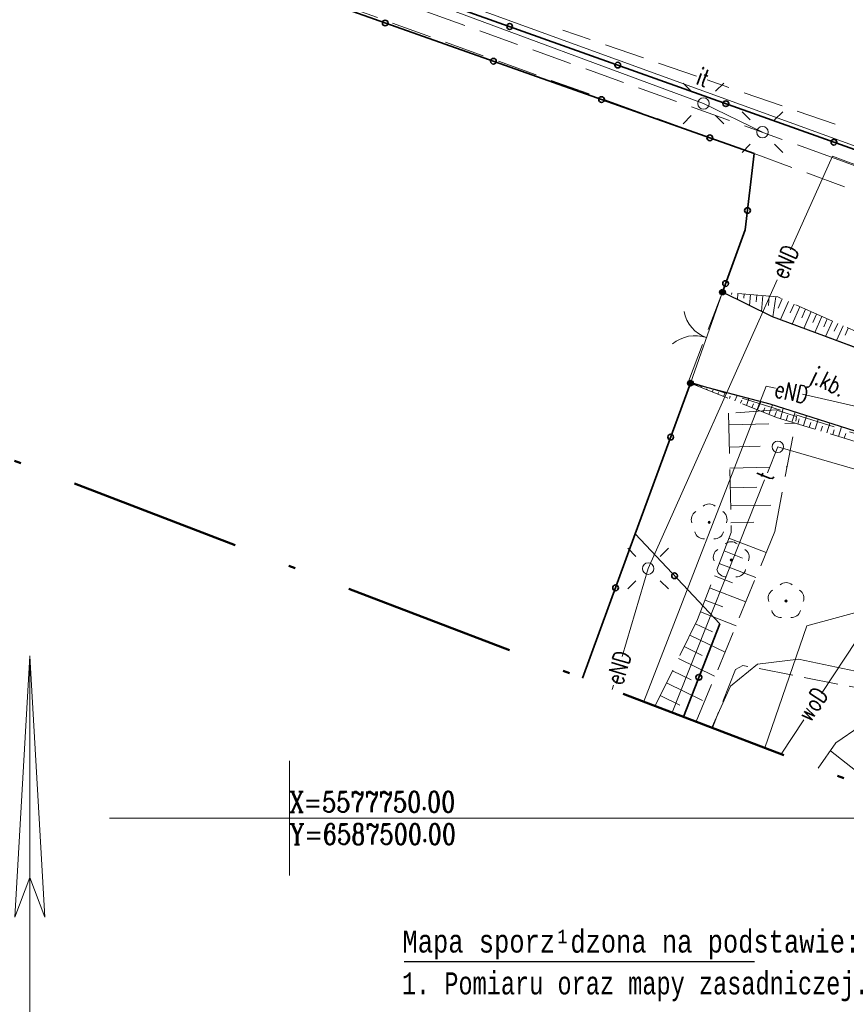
# Model space of a CAD drawing. Extents: x 6587436 to 6587586, y 5577660 to 5577870.
# Tile 3 of 8: x 6587488 to 6587524, y 5577742 to 5577785. Entities that reach past the tile are written whole.
import ezdxf
from ezdxf.enums import TextEntityAlignment as Align

# ---------------------------------------------------------------- set-up
doc = ezdxf.new("R2010")
doc.units = 0
doc.header["$MEASUREMENT"] = 0
for name, pattern in [('1.5_0.5', [2, 1.5, -0.5]), ('SKARP1000', [2.45, 1.75, -0.7]), ('ZAKRES500', [12.8, 7.5, -2.5, 0.3, -2.5])]:
    doc.linetypes.add(name, pattern=pattern)
for name, color, linetype, lineweight in [('CO PRZEW.', 7, 'Continuous', 0), ('DROGI', 7, 'Continuous', 0), ('ENN ELEM.', 7, 'Continuous', 0), ('ENN PRZEWÓD', 7, 'Continuous', 0), ('GRANICE DZIA£EK', 7, 'Continuous', 0), ('GRANICE PODZIA£U', 7, 'Continuous', 0), ('OGRODZENIA', 7, 'Continuous', 0), ('SKARPY', 7, 'Continuous', 0), ('SZKIC PODST.', 7, 'Continuous', 0), ('T ELEM.', 7, 'Continuous', 0), ('T PRZEW.', 7, 'Continuous', 0), ('W PRZEW.', 7, 'Continuous', 0), ('ZIELEÑ', 7, 'Continuous', 0)]:
    doc.layers.add(name, color=color, linetype=linetype, lineweight=lineweight)
doc.styles.add('MONOTXT', font='MONOTXT')
doc.styles.add('ROMANC', font='ROMANC')

msp = doc.modelspace()

# ---------------------------------------------------------------- hatches: boundary and pattern name
at = {"layer": 'OGRODZENIA', "linetype": 'Continuous', "lineweight": 25}
h = msp.add_hatch(color=7, dxfattribs=at)
edge = h.paths.add_edge_path()
edge.add_arc((6587518.86, 5577772.92), 0.125, 0, 360)
h = msp.add_hatch(color=7, dxfattribs=at)
edge = h.paths.add_edge_path()
edge.add_arc((6587517.46, 5577768.95), 0.125, 0, 360)
at = {"layer": 'ZIELEÑ', "linetype": 'Continuous', "lineweight": 0}
h = msp.add_hatch(color=94, dxfattribs=at)
edge = h.paths.add_edge_path()
edge.add_arc((6587518.28, 5577762.89), 0.05, 0, 360)
h = msp.add_hatch(color=94, dxfattribs=at)
edge = h.paths.add_edge_path()
edge.add_arc((6587519.24, 5577761.24), 0.05, 0, 360)
h = msp.add_hatch(color=94, dxfattribs=at)
edge = h.paths.add_edge_path()
edge.add_arc((6587521.63, 5577759.46), 0.05, 0, 360)

# ---------------------------------------------------------------- linework, layer by layer
at = {"layer": 'CO PRZEW.', "color": 215, "linetype": 'Continuous', "lineweight": 0}
for p, q in [((6587538.109749, 5577762.620029), (6587522.529749, 5577758.380029)), ((6587522.529749, 5577758.380029), (6587520.701154, 5577753.056547))]:
    msp.add_line(p, q, dxfattribs=at)
at = {"layer": 'DROGI', "color": 7, "linetype": 'SKARP1000', "lineweight": 0}
for p, q in [((6587451.479749, 5577803.760029), (6587520.239749, 5577778.960029)), ((6587523.769749, 5577778.740029), (6587501.369749, 5577786.790029)), ((6587520.239749, 5577778.960029), (6587538.219749, 5577772.340029)), ((6587538.539749, 5577773.260029), (6587523.769749, 5577778.740029)), ((6587518.859749, 5577772.920029), (6587517.379749, 5577769.030029)), ((6587521.039749, 5577771.840029), (6587518.859749, 5577772.920029)), ((6587536.789749, 5577766.040029), (6587521.039749, 5577771.840029)), ((6587517.379749, 5577769.030029), (6587535.419749, 5577763.390029))]:
    msp.add_line(p, q, dxfattribs=at)
at = {"layer": 'DROGI', "color": 7, "linetype": 'Continuous', "lineweight": 25}
for p, q in [((6587521.039749, 5577771.840029), (6587518.859749, 5577772.920029)), ((6587525.739749, 5577770.100029), (6587521.039749, 5577771.840029)), ((6587520.939749, 5577768.030029), (6587517.459749, 5577768.950029)), ((6587527.139749, 5577766.060029), (6587520.939749, 5577768.030029))]:
    msp.add_line(p, q, dxfattribs=at)
at = {"layer": 'ENN ELEM.', "color": 7, "linetype": 'Continuous', "lineweight": 0}
for p, q in [((6587517.5, 5577781.671), (6587517.147, 5577782.024)), ((6587518.561, 5577781.671), (6587518.914, 5577782.024)), ((6587517.5, 5577780.61), (6587517.147, 5577780.257)), ((6587518.561, 5577780.61), (6587518.914, 5577780.257)), ((6587520.07, 5577780.421), (6587519.717, 5577780.774)), ((6587521.131, 5577780.421), (6587521.484, 5577780.774)), ((6587520.07, 5577779.36), (6587519.717, 5577779.007)), ((6587521.131, 5577779.36), (6587521.484, 5577779.007)), ((6587515.09, 5577761.401), (6587514.737, 5577761.754)), ((6587516.151, 5577761.401), (6587516.504, 5577761.754)), ((6587515.09, 5577760.34), (6587514.737, 5577759.987)), ((6587516.151, 5577760.34), (6587516.504, 5577759.987))]:
    msp.add_line(p, q, dxfattribs=at)
for centre in [(6587518.03, 5577781.14), (6587520.6, 5577779.89), (6587515.62, 5577760.87)]:
    msp.add_circle(centre, 0.25, dxfattribs=at)
at = {"layer": 'ENN PRZEWÓD', "color": 1, "linetype": 'Continuous', "lineweight": 0}
for p, q in [((6587505.479749, 5577785.800029), (6587518.029749, 5577781.140029)), ((6587518.029749, 5577781.140029), (6587520.599749, 5577779.890029)), ((6587521.82671, 5577774.768057), (6587523.649749, 5577778.850029)), ((6587526.939749, 5577777.600029), (6587523.649749, 5577778.850029)), ((6587515.619749, 5577760.870029), (6587521.242887, 5577773.460817)), ((6587520.759749, 5577768.820029), (6587515.438119, 5577755.071691)), ((6587521.173358, 5577768.727141), (6587520.759749, 5577768.820029)), ((6587529.709749, 5577766.810029), (6587522.339073, 5577768.465343)), ((6587514.487183, 5577757.044053), (6587515.619749, 5577760.870029)), ((6587514.059572, 5577755.599517), (6587514.116456, 5577755.791681))]:
    msp.add_line(p, q, dxfattribs=at)
at = {"layer": 'GRANICE DZIA£EK', "color": 7, "linetype": 'Continuous', "lineweight": 0}
msp.add_line((6587539.569749, 5577773.840029), (6587484.179749, 5577794.000029), dxfattribs=at)
at = {"layer": 'GRANICE PODZIA£U', "color": 7, "linetype": 'Continuous', "lineweight": 0}
for p, q in [((6587500, 5577747.5), (6587500, 5577752.5)), ((6587492.157718, 5577750), (6587569.024298, 5577750)), ((6587497.5, 5577750), (6587502.5, 5577750))]:
    msp.add_line(p, q, dxfattribs=at)
at = {"layer": 'OGRODZENIA', "color": 7, "linetype": 'Continuous', "lineweight": 35}
for p, q in [((6587526.07, 5577778.61), (6587483.99, 5577793.63)), ((6587501.81, 5577785.48), (6587520.24, 5577778.96)), ((6587520.24, 5577778.96), (6587519.85, 5577775.64)), ((6587519.85, 5577775.64), (6587518.86, 5577772.92)), ((6587517.46, 5577768.95), (6587515.06, 5577762.38)), ((6587515.06, 5577762.38), (6587512.766, 5577756.095)), ((6587515.06, 5577762.38), (6587518.74, 5577758.46)), ((6587518.74, 5577758.46), (6587517.155, 5577754.414))]:
    msp.add_line(p, q, dxfattribs=at)
at = {"layer": 'OGRODZENIA', "color": 7, "linetype": 'Continuous', "lineweight": 0}
msp.add_line((6587517.459749, 5577768.950029), (6587518.859749, 5577772.920029), dxfattribs=at)
at = {"layer": 'OGRODZENIA', "color": 7, "linetype": 'Continuous', "lineweight": 35}
for centre in [(6587504.16661, 5577784.64624), (6587509.588202, 5577784.492939), (6587508.880333, 5577782.978662), (6587514.297215, 5577782.812108), (6587513.594055, 5577781.311083), (6587519.006229, 5577781.131276), (6587518.307778, 5577779.643505), (6587523.715242, 5577779.450445), (6587519.948079, 5577776.477102), (6587518.994697, 5577773.290798), (6587516.601948, 5577766.601801), (6587516.770838, 5577760.557347), (6587514.202784, 5577760.031496), (6587517.828196, 5577756.132139)]:
    msp.add_circle(centre, 0.125, dxfattribs=at)
at = {"layer": 'OGRODZENIA', "color": 7, "linetype": 'Continuous', "lineweight": 25}
for centre in [(6587518.86, 5577772.92), (6587517.46, 5577768.95)]:
    msp.add_circle(centre, 0.125, dxfattribs=at)
at = {"layer": 'OGRODZENIA', "color": 7, "linetype": 'Continuous', "lineweight": 0}
for centre, start, end in [((6587518.658859, 5577772.349616), 190.575, 250.575), ((6587517.661141, 5577769.520384), 70.575, 130.575)]:
    msp.add_arc(centre, 1.5, start, end, dxfattribs=at)
at = {"layer": 'SKARPY', "color": 7, "linetype": 'SKARP1000', "lineweight": 0}
for p, q in [((6587521.269749, 5577772.710029), (6587518.859749, 5577772.920029)), ((6587518.859749, 5577772.920029), (6587521.039749, 5577771.840029)), ((6587518.989749, 5577772.910029), (6587518.979749, 5577772.860029)), ((6587519.259749, 5577772.890029), (6587519.249749, 5577772.810029)), ((6587519.529749, 5577772.860029), (6587519.509749, 5577772.600029)), ((6587519.799749, 5577772.840029), (6587519.789749, 5577772.650029)), ((6587520.079749, 5577772.810029), (6587520.039749, 5577772.340029)), ((6587520.349749, 5577772.790029), (6587520.319749, 5577772.500029)), ((6587520.619749, 5577772.770029), (6587520.559749, 5577772.080029)), ((6587520.899749, 5577772.740029), (6587520.859749, 5577772.340029)), ((6587521.189749, 5577772.720029), (6587521.049749, 5577771.840029)), ((6587525.889749, 5577770.660029), (6587521.269749, 5577772.710029)), ((6587521.459749, 5577772.620029), (6587521.289749, 5577772.220029)), ((6587521.729749, 5577772.510029), (6587521.379749, 5577771.720029)), ((6587521.979749, 5577772.390029), (6587521.809749, 5577772.010029)), ((6587522.229749, 5577772.280029), (6587521.899749, 5577771.520029)), ((6587521.039749, 5577771.840029), (6587525.739749, 5577770.100029)), ((6587522.479749, 5577772.170029), (6587522.319749, 5577771.800029)), ((6587522.719749, 5577772.070029), (6587522.399749, 5577771.340029)), ((6587522.959749, 5577771.960029), (6587522.799749, 5577771.600029)), ((6587523.189749, 5577771.860029), (6587522.879749, 5577771.160029)), ((6587523.419749, 5577771.760029), (6587523.269749, 5577771.410029)), ((6587523.649749, 5577771.650029), (6587523.349749, 5577770.980029)), ((6587523.879749, 5577771.550029), (6587523.729749, 5577771.220029)), ((6587524.109749, 5577771.450029), (6587523.819749, 5577770.810029)), ((6587524.339749, 5577771.350029), (6587524.199749, 5577771.040029)), ((6587517.459749, 5577768.950029), (6587521.209749, 5577767.460029)), ((6587520.939749, 5577768.030029), (6587517.459749, 5577768.950029)), ((6587517.919749, 5577768.770029), (6587517.949749, 5577768.820029)), ((6587518.169749, 5577768.670029), (6587518.189749, 5577768.710029)), ((6587518.419749, 5577768.570029), (6587518.459749, 5577768.680029)), ((6587518.659749, 5577768.470029), (6587518.689749, 5577768.540029)), ((6587518.909749, 5577768.370029), (6587518.979749, 5577768.550029)), ((6587519.399749, 5577768.180029), (6587519.499749, 5577768.410029)), ((6587519.159749, 5577768.280029), (6587519.199749, 5577768.380029)), ((6587519.649749, 5577768.080029), (6587519.699749, 5577768.210029)), ((6587519.899749, 5577767.980029), (6587520.009749, 5577768.280029)), ((6587520.139749, 5577767.880029), (6587520.209749, 5577768.050029)), ((6587520.389749, 5577767.790029), (6587520.529749, 5577768.140029)), ((6587520.879749, 5577767.590029), (6587521.039749, 5577768.000029)), ((6587527.139749, 5577766.060029), (6587520.939749, 5577768.030029)), ((6587521.189749, 5577767.790029), (6587519.119749, 5577767.640029)), ((6587519.119749, 5577767.640029), (6587519.239749, 5577762.450029)), ((6587520.629749, 5577767.690029), (6587520.709749, 5577767.880029)), ((6587521.129749, 5577767.490029), (6587521.209749, 5577767.710029)), ((6587522.089749, 5577767.500029), (6587521.189749, 5577767.790029)), ((6587521.379749, 5577767.410029), (6587521.509749, 5577767.850029)), ((6587521.629749, 5577767.330029), (6587521.699749, 5577767.550029)), ((6587521.879749, 5577767.250029), (6587522.019749, 5577767.690029)), ((6587522.389749, 5577767.100029), (6587522.519749, 5577767.530029)), ((6587519.129749, 5577767.140029), (6587522.029749, 5577767.210029)), ((6587521.139749, 5577762.480029), (6587522.089749, 5577767.500029)), ((6587521.209749, 5577767.460029), (6587527.379749, 5577765.560029)), ((6587522.139749, 5577767.170029), (6587522.199749, 5577767.390029)), ((6587522.639749, 5577767.020029), (6587522.709749, 5577767.230029)), ((6587522.899749, 5577766.940029), (6587523.029749, 5577767.370029)), ((6587523.399749, 5577766.780029), (6587523.529749, 5577767.210029)), ((6587523.149749, 5577766.860029), (6587523.219749, 5577767.070029)), ((6587523.659749, 5577766.710029), (6587523.719749, 5577766.920029)), ((6587523.909749, 5577766.630029), (6587524.039749, 5577767.050029)), ((6587524.159749, 5577766.550029), (6587524.229749, 5577766.760029)), ((6587519.149749, 5577766.160029), (6587520.499749, 5577766.200029)), ((6587519.179749, 5577765.250029), (6587521.669749, 5577765.300029)), ((6587519.199749, 5577764.390029), (6587520.349749, 5577764.420029)), ((6587519.209749, 5577763.600029), (6587521.359749, 5577763.650029)), ((6587519.229749, 5577762.860029), (6587520.229749, 5577762.890029)), ((6587517.714803, 5577754.199979), (6587521.139749, 5577762.480029)), ((6587519.239749, 5577762.450029), (6587517.769749, 5577758.650029)), ((6587519.139749, 5577762.200029), (6587520.769749, 5577761.570029)), ((6587518.929749, 5577761.640029), (6587519.729749, 5577761.330029)), ((6587518.719749, 5577761.090029), (6587520.309749, 5577760.480029)), ((6587518.509749, 5577760.560029), (6587519.299749, 5577760.250029)), ((6587518.299749, 5577760.030029), (6587519.869749, 5577759.420029)), ((6587518.099749, 5577759.500029), (6587518.879749, 5577759.200029)), ((6587517.899749, 5577758.980029), (6587519.449749, 5577758.380029)), ((6587517.769749, 5577758.650029), (6587515.929643, 5577754.883493)), ((6587517.679749, 5577758.470029), (6587518.429749, 5577758.110029)), ((6587517.439749, 5577757.970029), (6587518.969749, 5577757.230029)), ((6587517.189749, 5577757.470029), (6587517.969749, 5577757.090029)), ((6587516.939749, 5577756.950029), (6587518.529749, 5577756.170029)), ((6587516.679749, 5577756.420029), (6587517.489749, 5577756.030029)), ((6587516.419749, 5577755.890029), (6587518.079749, 5577755.080029)), ((6587516.149749, 5577755.340029), (6587516.999749, 5577754.920029)), ((6587526.879749, 5577755.400029), (6587523.799749, 5577753.280029)), ((6587523.799749, 5577753.280029), (6587523.025031, 5577752.166766)), ((6587523.559749, 5577752.930029), (6587525.965918, 5577751.040741))]:
    msp.add_line(p, q, dxfattribs=at)
at = {"layer": 'SZKIC PODST.', "color": 5, "linetype": 'ZAKRES500', "lineweight": 50}
msp.add_line((6587442.809749, 5577782.880029), (6587548.689749, 5577742.340029), dxfattribs=at)
at = {"layer": 'SZKIC PODST.', "color": 7, "linetype": 'Continuous', "lineweight": 0}
for p, q in [((6587488.683, 5577757.058), (6587488.033, 5577745.678)), ((6587488.682698, 5577757.06343), (6587488.682698, 5577739.619227)), ((6587489.333, 5577745.678), (6587488.683, 5577757.058)), ((6587488.683, 5577747.404), (6587488.033, 5577745.678)), ((6587489.333, 5577745.678), (6587488.683, 5577747.404))]:
    msp.add_line(p, q, dxfattribs=at)
at = {"layer": 'SZKIC PODST.', "color": 7, "linetype": 'Continuous', "lineweight": 25}
msp.add_line((6587504.992227, 5577743.751892), (6587520.24855, 5577743.751892), dxfattribs=at)
at = {"layer": 'T ELEM.', "color": 42, "linetype": 'Continuous', "lineweight": 0}
msp.add_circle((6587521.27, 5577766.18), 0.25, dxfattribs=at)
at = {"layer": 'T PRZEW.', "color": 42, "linetype": 'Continuous', "lineweight": 0}
for p, q in [((6587520.816942, 5577765.041252), (6587521.269749, 5577766.180029)), ((6587521.269749, 5577766.180029), (6587524.620673, 5577765.208624)), ((6587516.665875, 5577754.6016), (6587520.695803, 5577764.736595)), ((6587522.169749, 5577756.930029), (6587520.379749, 5577756.710029)), ((6587528.589749, 5577755.550029), (6587522.169749, 5577756.930029)), ((6587520.379749, 5577756.710029), (6587519.209749, 5577755.740029)), ((6587519.209749, 5577755.740029), (6587518.392882, 5577753.940352))]:
    msp.add_line(p, q, dxfattribs=at)
at = {"layer": 'T PRZEW.', "color": 42, "linetype": '1.5_0.5', "lineweight": 0}
for p, q in [((6587519.419749, 5577756.470029), (6587518.42248, 5577753.92902)), ((6587519.749749, 5577756.650029), (6587519.419749, 5577756.470029)), ((6587529.779749, 5577754.690029), (6587519.749749, 5577756.650029))]:
    msp.add_line(p, q, dxfattribs=at)
at = {"layer": 'W PRZEW.', "color": 5, "linetype": 'Continuous', "lineweight": 0}
for p, q in [((6587523.166992, 5577755.426638), (6587529.979749, 5577765.730029)), ((6587521.418294, 5577752.781964), (6587522.408631, 5577754.279717))]:
    msp.add_line(p, q, dxfattribs=at)
at = {"layer": 'ZIELEÑ', "color": 7, "linetype": 'SKARP1000', "lineweight": 0}
for p, q in [((6587517.730007, 5577782.323344), (6587511.904, 5577784.338)), ((6587523.772, 5577780.234), (6587518.190553, 5577782.164086))]:
    msp.add_line(p, q, dxfattribs=at)
at = {"layer": 'ZIELEÑ', "color": 94, "linetype": 'Continuous', "lineweight": 0}
for centre, radius, start, end in [((6587518.28, 5577763.29), 0.4, 49.272, 130.728), ((6587517.9, 5577763.014), 0.4, 121.308, 202.548), ((6587518.66, 5577763.014), 0.4, 337.452, 58.692), ((6587518.28, 5577762.89), 0.05, 0, 359.999427), ((6587518.045, 5577762.566), 0.4, 193.221, 274.871), ((6587518.515, 5577762.566), 0.4, 265.129, 346.779), ((6587519.24, 5577761.64), 0.4, 49.272, 130.728), ((6587518.86, 5577761.364), 0.4, 121.308, 202.548), ((6587519.62, 5577761.364), 0.4, 337.452, 58.692), ((6587519.24, 5577761.24), 0.05, 0, 359.999427), ((6587519.005, 5577760.916), 0.4, 193.221, 274.871), ((6587519.475, 5577760.916), 0.4, 265.129, 346.779), ((6587521.63, 5577759.86), 0.4, 49.272, 130.728), ((6587521.25, 5577759.584), 0.4, 121.308, 202.548), ((6587522.01, 5577759.584), 0.4, 337.452, 58.692), ((6587521.63, 5577759.46), 0.05, 0, 359.999427), ((6587521.395, 5577759.136), 0.4, 193.221, 274.871), ((6587521.865, 5577759.136), 0.4, 265.129, 346.779)]:
    msp.add_arc(centre, radius, start, end, dxfattribs=at)

# ---------------------------------------------------------------- texts
at = {"layer": 'DROGI', "color": 7, "linetype": 'Continuous', "lineweight": 0, "style": 'ROMANC', "width": 0.733336}
msp.add_text('j.kb.', height=0.75, rotation=333.599, dxfattribs=at).set_placement((6587522.61, 5577769.03))
at = {"layer": 'ENN PRZEWÓD', "color": 1, "linetype": 'Continuous', "lineweight": 0, "style": 'ROMANC', "width": 0.733336}
for rotation, p in [(65.936, (6587521.64, 5577773.43)), (347.344, (6587521.08, 5577768.36)), (73.51, (6587514.5, 5577755.75))]:
    msp.add_text('eND', height=0.75, rotation=rotation, dxfattribs=at).set_placement(p)
at = {"layer": 'SZKIC PODST.', "color": 7, "linetype": 'Continuous', "lineweight": 0, "style": 'ROMANC', "width": 0.8}
for s, p in [('X=5577750.00', (6587500, 5577750.7)), ('Y=6587500.00', (6587500, 5577749.3))]:
    msp.add_text(s, height=0.9, dxfattribs=at).set_placement(p, align=Align.MIDDLE_LEFT)
at = {"layer": 'SZKIC PODST.', "color": 7, "linetype": 'Continuous', "lineweight": 25, "style": 'MONOTXT', "width": 0.8}
for s, p in [('Mapa sporz%%185dzona na podstawie:', (6587504.92, 5577744.618)), ('1. Pomiaru oraz mapy zasadniczej.', (6587504.887, 5577742.795))]:
    msp.add_text(s, height=0.96, dxfattribs=at).set_placement(p, align=Align.MIDDLE_LEFT)
at = {"layer": 'T PRZEW.', "color": 42, "linetype": 'Continuous', "lineweight": 0, "style": 'ROMANC', "width": 0.733336}
msp.add_text('t', height=0.75, rotation=68.314, dxfattribs=at).set_placement((6587521.003, 5577764.649))
at = {"layer": 'W PRZEW.', "color": 5, "linetype": 'Continuous', "lineweight": 0, "style": 'ROMANC', "width": 0.733336}
msp.add_text('woD', height=0.75, rotation=56.527, dxfattribs=at).set_placement((6587522.694, 5577754.145))
at = {"layer": 'ZIELEÑ', "color": 7, "linetype": 'Continuous', "lineweight": 0, "style": 'ROMANC', "width": 0.733336}
msp.add_text('it', height=0.75, rotation=339.892775, dxfattribs=at).set_placement((6587517.671, 5577782.004))

doc.saveas('drawing.dxf')
